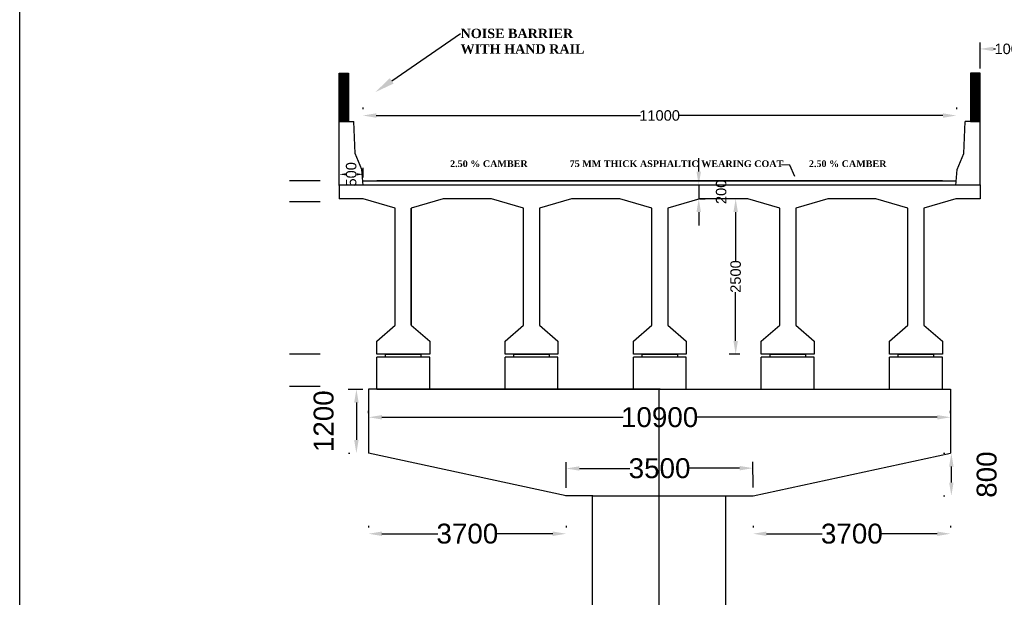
# Model space of a CAD drawing. Header units: inches. Extents: x -7742690772 to -3865980171, y -13316213144 to -6657882739.
# Tile 8 of 23: x -3867269367 to -3867232490, y -6658133074 to -6658111425. Entities that reach past the tile are written whole.
import ezdxf
from ezdxf import colors
from ezdxf.entities.mleader import LeaderData, LeaderLine
from ezdxf.math import Vec2, Vec3

# ---------------------------------------------------------------- set-up
doc = ezdxf.new("R2010")
doc.units = ezdxf.units.IN
doc.header["$MEASUREMENT"] = 0
doc.header["$PDMODE"] = 2
doc.header["$PDSIZE"] = 5
for name, color, linetype in [('prop', 7, 'Continuous'), ('TEX', 6, 'Continuous'), ('TEXT', 7, 'Continuous')]:
    doc.layers.add(name, color=color, linetype=linetype)
doc.styles.add('dim', font='arial.ttf')
doc.styles.get("Standard").update_dxf_attribs({"font": 'timesbd.ttf', "height": 5})
doc.dimstyles.new('ISO-25', dxfattribs={"dimtxt": 200, "dimasz": 150, "dimexe": 240, "dimexo": 300, "dimgap": 0.02, "dimtad": 0, "dimdec": 0, "dimdsep": 46, "dimtxsty": 'Standard', "dimcen": 150, "dimclrd": 1, "dimclre": 1, "dimclrt": 1, "dimadec": 0, "dimazin": 0, "dimtfac": 1, "dimtdec": 0, "dimtmove": 2, "dimatfit": 3, "dimfxl": 240, "dimarcsym": 0})

# ---------------------------------------------------------------- blocks, each defined once
blk = doc.blocks.new('*D200')
at = {"layer": 'Defpoints', "color": 0, "ltscale": 20, "transparency": 16777216}
for p in [(-3867256514.096066, -6658115017.615386), (-3867234286.661213, -6658115017.615386), (-3867234286.661213, -6658115017.615386)]:
    blk.add_point(p, dxfattribs=at)
at = {"layer": 'TEX', "color": 0, "lineweight": -2, "ltscale": 20, "transparency": 16777216}
for p, q in [((-3867256514.096066, -6658114717.615386), (-3867256514.096066, -6658114777.615386)), ((-3867234286.661213, -6658114717.615386), (-3867234286.661213, -6658114777.615386)), ((-3867256014.096066, -6658115017.615386), (-3867246118.887043, -6658115017.615386)), ((-3867234786.661213, -6658115017.615386), (-3867244681.870235, -6658115017.615386))]:
    blk.add_line(p, q, dxfattribs=at)
at = {"layer": 'TEX', "color": 0, "ltscale": 20, "transparency": 16777216}
for points in [[(-3867256014.096066, -6658114934.282053), (-3867256014.096066, -6658115100.948719), (-3867256514.096066, -6658115017.615386)], [(-3867234786.661213, -6658114934.282053), (-3867234786.661213, -6658115100.948719), (-3867234286.661213, -6658115017.615386)]]:
    blk.add_solid(points, dxfattribs=at)
at = {"layer": 'TEX', "color": 0, "ltscale": 20, "transparency": 16777216, "insert": (-3867245400.378639, -6658115017.615386), "char_height": 392, "attachment_point": 5, "style": 'dim'}
blk.add_mtext('11000', dxfattribs=at)
blk = doc.blocks.new('*D201')
at = {"layer": 'Defpoints', "color": 0, "ltscale": 20, "transparency": 16777216}
for p in [(-3867256500.378641, -6658117221.417175), (-3867257400.378641, -6658117620.611299, 45780.89713), (-3867256500.378641, -6658117635.220416, 45780.89713)]:
    blk.add_point(p, dxfattribs=at)
at = {"layer": 'TEX', "color": 0, "lineweight": -2, "ltscale": 20, "transparency": 16777216}
for p, q in [((-3867257400.378641, -6658117320.611299), (-3867257400.378641, -6658116981.417175)), ((-3867256500.378641, -6658117335.220416), (-3867256500.378641, -6658116981.417175)), ((-3867257154.378641, -6658117221.417175), (-3867257150.543252, -6658117221.417175)), ((-3867256746.378641, -6658117221.417175), (-3867256750.21403, -6658117221.417175))]:
    blk.add_line(p, q, dxfattribs=at)
at = {"layer": 'TEX', "color": 0, "ltscale": 20, "transparency": 16777216}
for points in [[(-3867257154.378641, -6658117180.417175), (-3867257154.378641, -6658117262.417175), (-3867257400.378641, -6658117221.417175)], [(-3867256746.378641, -6658117180.417175), (-3867256746.378641, -6658117262.417175), (-3867256500.378641, -6658117221.417175)]]:
    blk.add_solid(points, dxfattribs=at)
at = {"layer": 'TEX', "color": 0, "ltscale": 20, "transparency": 16777216, "insert": (-3867256950.378641, -6658117221.417175), "char_height": 392, "attachment_point": 5, "rotation": 90, "style": 'dim'}
blk.add_mtext('500', dxfattribs=at)
blk = doc.blocks.new('*D207')
at = {"layer": 'Defpoints', "color": 0, "ltscale": 20, "transparency": 16777216}
for p in [(-3867231400.378609, -6658112521.582232), (-3867233400.378673, -6658113549.431955), (-3867231400.378609, -6658113549.431955)]:
    blk.add_point(p, dxfattribs=at)
at = {"layer": 'TEX', "color": 0, "lineweight": -2, "ltscale": 20, "transparency": 16777216}
for p, q in [((-3867233400.378673, -6658113249.431955), (-3867233400.378673, -6658112281.582232)), ((-3867231400.378609, -6658113249.431955), (-3867231400.378609, -6658112281.582232)), ((-3867232900.378673, -6658112521.582232), (-3867232814.324971, -6658112521.582232)), ((-3867231900.378609, -6658112521.582232), (-3867231986.432311, -6658112521.582232))]:
    blk.add_line(p, q, dxfattribs=at)
at = {"layer": 'TEX', "color": 0, "ltscale": 20, "transparency": 16777216}
for points in [[(-3867232900.378673, -6658112438.248899), (-3867232900.378673, -6658112604.915565), (-3867233400.378673, -6658112521.582232)], [(-3867231900.378609, -6658112438.248899), (-3867231900.378609, -6658112604.915565), (-3867231400.378609, -6658112521.582232)]]:
    blk.add_solid(points, dxfattribs=at)
at = {"layer": 'TEX', "color": 0, "ltscale": 20, "transparency": 16777216, "insert": (-3867232400.378641, -6658112521.582232), "char_height": 392, "attachment_point": 5, "style": 'dim'}
blk.add_mtext('100', dxfattribs=at)
blk = doc.blocks.new('*D208')
at = {"layer": 'Defpoints', "color": 0, "ltscale": 20, "transparency": 16777216}
for p in [(-3867244194.322948, -6658117620.611294, 45780.89713), (-3867244194.322948, -6658118135.220408, 45780.89713), (-3867243934.42656, -6658118135.220408)]:
    blk.add_point(p, dxfattribs=at)
at = {"layer": 'TEX', "color": 0, "lineweight": -2, "ltscale": 20, "transparency": 16777216}
for p, q in [((-3867243934.42656, -6658117120.611294), (-3867243934.42656, -6658116620.611294)), ((-3867243934.42656, -6658117620.611294), (-3867243934.42656, -6658118135.220408)), ((-3867243894.322948, -6658117620.611294), (-3867243694.42656, -6658117620.611294)), ((-3867243894.322948, -6658118135.220408), (-3867243694.42656, -6658118135.220408)), ((-3867243934.42656, -6658118635.220408), (-3867243934.42656, -6658119135.220408))]:
    blk.add_line(p, q, dxfattribs=at)
at = {"layer": 'TEX', "color": 0, "ltscale": 20, "transparency": 16777216}
for points in [[(-3867244017.759893, -6658117120.611294), (-3867243851.093226, -6658117120.611294), (-3867243934.42656, -6658117620.611294)], [(-3867244017.759893, -6658118635.220408), (-3867243851.093226, -6658118635.220408), (-3867243934.42656, -6658118135.220408)]]:
    blk.add_solid(points, dxfattribs=at)
at = {"layer": 'TEX', "color": 0, "ltscale": 20, "transparency": 16777216, "insert": (-3867243093.962728, -6658117877.915848), "char_height": 392, "attachment_point": 5, "rotation": 90, "style": 'dim'}
blk.add_mtext('200', dxfattribs=at)
blk = doc.blocks.new('*D209')
at = {"layer": 'Defpoints', "color": 0, "ltscale": 20, "transparency": 16777216}
for p in [(-3867242097.650523, -6658118138.296165), (-3867242551.534702, -6658123965.011604), (-3867242097.650523, -6658123965.011604)]:
    blk.add_point(p, dxfattribs=at)
at = {"layer": 'TEX', "color": 0, "lineweight": -2, "ltscale": 20, "transparency": 16777216}
for p, q in [((-3867242397.650523, -6658118138.296165), (-3867242791.534702, -6658118138.296165)), ((-3867242551.534702, -6658118638.296165), (-3867242551.534702, -6658120463.633884)), ((-3867242551.534702, -6658123465.011604), (-3867242551.534702, -6658121639.673885)), ((-3867242397.650523, -6658123965.011604), (-3867242791.534702, -6658123965.011604))]:
    blk.add_line(p, q, dxfattribs=at)
at = {"layer": 'TEX', "color": 0, "ltscale": 20, "transparency": 16777216}
for points in [[(-3867242634.868035, -6658118638.296165), (-3867242468.201368, -6658118638.296165), (-3867242551.534702, -6658118138.296165)], [(-3867242634.868035, -6658123465.011604), (-3867242468.201368, -6658123465.011604), (-3867242551.534702, -6658123965.011604)]]:
    blk.add_solid(points, dxfattribs=at)
at = {"layer": 'TEX', "color": 0, "ltscale": 20, "transparency": 16777216, "insert": (-3867242551.534703, -6658121051.653882), "char_height": 392, "attachment_point": 5, "rotation": 90, "style": 'dim'}
blk.add_mtext('2500', dxfattribs=at)
blk = doc.blocks.new('*D235')
at = {"layer": 'Defpoints', "color": 0, "ltscale": 20, "transparency": 16777216}
for p in [(-3867257359.535151, -6658125274.451601, 45780.89713), (-3867256755.991236, -6658127674.451601), (-3867256755.99122, -6658127674.451601, 45780.89713)]:
    blk.add_point(p, dxfattribs=at)
at = {"layer": 'TEX', "color": 0, "lineweight": -2, "ltscale": 20, "transparency": 16777216}
for p, q in [((-3867257059.535151, -6658125274.451601), (-3867256515.991236, -6658125274.451601)), ((-3867256755.991236, -6658125774.451601), (-3867256755.991236, -6658127174.451601)), ((-3867257055.99122, -6658127674.451601), (-3867256995.991236, -6658127674.451601))]:
    blk.add_line(p, q, dxfattribs=at)
at = {"layer": 'TEX', "color": 0, "ltscale": 20, "transparency": 16777216}
for points in [[(-3867256839.32457, -6658125774.451601), (-3867256672.657903, -6658125774.451601), (-3867256755.991236, -6658125274.451601)], [(-3867256839.32457, -6658127174.451601), (-3867256672.657903, -6658127174.451601), (-3867256755.991236, -6658127674.451601)]]:
    blk.add_solid(points, dxfattribs=at)
at = {"layer": 'TEX', "color": 0, "ltscale": 20, "transparency": 16777216, "insert": (-3867257980.522929, -6658126474.451597), "char_height": 392, "attachment_point": 5, "rotation": 90, "style": 'dim'}
blk.add_mtext('{\\H1.9x;1200}', dxfattribs=at)
blk = doc.blocks.new('*D236')
at = {"layer": 'Defpoints', "color": 0, "ltscale": 20, "transparency": 16777216}
for p in [(-3867234473.334297, -6658127674.4516), (-3867234473.33428, -6658127674.4516, 45780.89713), (-3867234473.33428, -6658129274.451604)]:
    blk.add_point(p, dxfattribs=at)
at = {"layer": 'TEX', "color": 0, "lineweight": -2, "ltscale": 20, "transparency": 16777216}
for p, q in [((-3867234773.33428, -6658127674.4516), (-3867234713.334297, -6658127674.4516)), ((-3867234473.334297, -6658128774.451604), (-3867234473.334297, -6658128174.4516)), ((-3867234773.33428, -6658129274.451604), (-3867234713.334297, -6658129274.451604))]:
    blk.add_line(p, q, dxfattribs=at)
at = {"layer": 'TEX', "color": 0, "ltscale": 20, "transparency": 16777216}
for points in [[(-3867234556.667631, -6658128174.4516), (-3867234390.000964, -6658128174.4516), (-3867234473.334297, -6658127674.4516)], [(-3867234556.667631, -6658128774.451604), (-3867234390.000964, -6658128774.451604), (-3867234473.334297, -6658129274.451604)]]:
    blk.add_solid(points, dxfattribs=at)
at = {"layer": 'TEX', "color": 0, "ltscale": 20, "transparency": 16777216, "insert": (-3867233147.225433, -6658128474.451599), "char_height": 744.8, "attachment_point": 5, "rotation": 90, "style": 'dim'}
blk.add_mtext('800', dxfattribs=at)
blk = doc.blocks.new('*D237')
at = {"layer": 'Defpoints', "color": 0, "ltscale": 20, "transparency": 16777216}
for p in [(-3867241902.175814, -6658128232.799025), (-3867248900.242813, -6658129268.113633, 45780.89713), (-3867241900.25517, -6658129254.960641, 45780.89713)]:
    blk.add_point(p, dxfattribs=at)
at = {"layer": 'TEX', "color": 0, "lineweight": -2, "ltscale": 20, "transparency": 16777216}
for p, q in [((-3867248900.806512, -6658128968.114162), (-3867248902.614417, -6658128005.952441)), ((-3867241900.81887, -6658128954.96117), (-3867241902.626774, -6658127992.799448)), ((-3867248402.16434, -6658128245.012518), (-3867246512.783037, -6658128241.462366)), ((-3867242402.174932, -6658128233.738524), (-3867244291.556235, -6658128237.288676))]:
    blk.add_line(p, q, dxfattribs=at)
at = {"layer": 'TEX', "color": 0, "ltscale": 20, "transparency": 16777216}
for points in [[(-3867248402.320922, -6658128161.679332), (-3867248402.007756, -6658128328.345703), (-3867248902.163457, -6658128245.952018)], [(-3867242402.331514, -6658128150.405338), (-3867242402.018348, -6658128317.07171), (-3867241902.175814, -6658128232.799025)]]:
    blk.add_solid(points, dxfattribs=at)
at = {"layer": 'TEX', "color": 0, "ltscale": 20, "transparency": 16777216, "insert": (-3867245402.169636, -6658128239.375521), "char_height": 744.8, "attachment_point": 5, "rotation": 0.1076587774, "style": 'dim'}
blk.add_mtext('3500', dxfattribs=at)
blk = doc.blocks.new('*D238')
at = {"layer": 'Defpoints', "color": 0, "ltscale": 20, "transparency": 16777216}
for p in [(-3867256300.281658, -6658130691.40914), (-3867248900.242813, -6658130691.40914), (-3867248900.242813, -6658130691.40914)]:
    blk.add_point(p, dxfattribs=at)
at = {"layer": 'TEX', "color": 0, "lineweight": -2, "ltscale": 20, "transparency": 16777216}
for p, q in [((-3867256300.281658, -6658130391.40914), (-3867256300.281658, -6658130451.40914)), ((-3867255800.281658, -6658130691.40914), (-3867253710.877597, -6658130691.40914)), ((-3867249400.242813, -6658130691.40914), (-3867251489.646873, -6658130691.40914)), ((-3867248900.242813, -6658130391.40914), (-3867248900.242813, -6658130451.40914))]:
    blk.add_line(p, q, dxfattribs=at)
at = {"layer": 'TEX', "color": 0, "ltscale": 20, "transparency": 16777216}
for points in [[(-3867255800.281658, -6658130608.075807), (-3867255800.281658, -6658130774.742473), (-3867256300.281658, -6658130691.40914)], [(-3867249400.242813, -6658130608.075807), (-3867249400.242813, -6658130774.742473), (-3867248900.242813, -6658130691.40914)]]:
    blk.add_solid(points, dxfattribs=at)
at = {"layer": 'TEX', "color": 0, "ltscale": 20, "transparency": 16777216, "insert": (-3867252600.262235, -6658130691.40914), "char_height": 744.8, "attachment_point": 5, "style": 'dim'}
blk.add_mtext('3700', dxfattribs=at)
blk = doc.blocks.new('*D239')
at = {"layer": 'Defpoints', "color": 0, "ltscale": 20, "transparency": 16777216}
for p in [(-3867256300.281658, -6658126474.45159, 45780.89713), (-3867234500.192054, -6658126326.28368), (-3867234500.192054, -6658126474.451603, 45780.89713)]:
    blk.add_point(p, dxfattribs=at)
at = {"layer": 'TEX', "color": 0, "lineweight": -2, "ltscale": 20, "transparency": 16777216}
for p, q in [((-3867256300.281658, -6658126174.45159), (-3867256300.281658, -6658126086.28368)), ((-3867234500.192054, -6658126174.451603), (-3867234500.192054, -6658126086.28368)), ((-3867255800.281658, -6658126326.28368), (-3867246765.384823, -6658126326.28368)), ((-3867235000.192054, -6658126326.28368), (-3867244035.088889, -6658126326.28368))]:
    blk.add_line(p, q, dxfattribs=at)
at = {"layer": 'TEX', "color": 0, "ltscale": 20, "transparency": 16777216}
for points in [[(-3867255800.281658, -6658126242.950347), (-3867255800.281658, -6658126409.617013), (-3867256300.281658, -6658126326.28368)], [(-3867235000.192054, -6658126242.950347), (-3867235000.192054, -6658126409.617013), (-3867234500.192054, -6658126326.28368)]]:
    blk.add_solid(points, dxfattribs=at)
at = {"layer": 'TEX', "color": 0, "ltscale": 20, "transparency": 16777216, "insert": (-3867245400.236856, -6658126326.28368), "char_height": 744.8, "attachment_point": 5, "style": 'dim'}
blk.add_mtext('10900', dxfattribs=at)
blk = doc.blocks.new('*D240')
at = {"layer": 'Defpoints', "color": 0, "ltscale": 20, "transparency": 16777216}
for p in [(-3867241900.230903, -6658130691.40914), (-3867241900.230903, -6658130691.40914), (-3867234500.192058, -6658130691.40914)]:
    blk.add_point(p, dxfattribs=at)
at = {"layer": 'TEX', "color": 0, "lineweight": -2, "ltscale": 20, "transparency": 16777216}
for p, q in [((-3867241900.230903, -6658130391.40914), (-3867241900.230903, -6658130451.40914)), ((-3867241400.230903, -6658130691.40914), (-3867239310.826842, -6658130691.40914)), ((-3867235000.192058, -6658130691.40914), (-3867237089.596119, -6658130691.40914)), ((-3867234500.192058, -6658130391.40914), (-3867234500.192058, -6658130451.40914))]:
    blk.add_line(p, q, dxfattribs=at)
at = {"layer": 'TEX', "color": 0, "ltscale": 20, "transparency": 16777216}
for points in [[(-3867241400.230903, -6658130608.075807), (-3867241400.230903, -6658130774.742473), (-3867241900.230903, -6658130691.40914)], [(-3867235000.192058, -6658130608.075807), (-3867235000.192058, -6658130774.742473), (-3867234500.192058, -6658130691.40914)]]:
    blk.add_solid(points, dxfattribs=at)
at = {"layer": 'TEX', "color": 0, "ltscale": 20, "transparency": 16777216, "insert": (-3867238200.211481, -6658130691.40914), "char_height": 744.8, "attachment_point": 5, "style": 'dim'}
blk.add_mtext('3700', dxfattribs=at)

msp = doc.modelspace()

# ---------------------------------------------------------------- hatches: boundary and pattern name
at = {"ltscale": 20}
h = msp.add_hatch(dxfattribs=at)
h.set_pattern_fill('ANSI31', scale=200, style=0)
h.set_pattern_definition([(45, (-3867257400.379, -6658115228.7), (-17.67767, 17.67767), [])])
h.paths.add_polyline_path([(-3867257050.378612, -6658115228.700019), (-3867257400.378612, -6658115228.700019), (-3867257400.37861, -6658113428.700019), (-3867257050.37861, -6658113428.700019)])
h = msp.add_hatch(dxfattribs=at)
h.set_pattern_fill('ANSI31', scale=200, style=0)
h.set_pattern_definition([(45, (-3867255400.379, -6658115228.7), (-17.67767, 17.67767), [])])
h.paths.add_polyline_path([(-3867233750.378671, -6658115228.700017), (-3867233400.378671, -6658115228.700017), (-3867233400.378673, -6658113428.700017), (-3867233750.378673, -6658113428.700017)])

# ---------------------------------------------------------------- linework, layer by layer
at = {"color": 7, "ltscale": 20}
for p, q in [((-3867257400.378641, -6658117635.220405, 45780.89713), (-3867257400.378612, -6658115235.220405, 45780.89713)), ((-3867257400.378612, -6658115235.220405, 45780.89713), (-3867256850.378612, -6658115235.220412, 45780.89713)), ((-3867256800.378627, -6658116435.220412, 45780.89713), (-3867256850.378612, -6658115235.220412, 45780.89713)), ((-3867234000.378655, -6658116435.22041, 45780.89713), (-3867233950.378671, -6658115235.22041, 45780.89713)), ((-3867233400.378671, -6658115235.220403, 45780.89713), (-3867233950.378671, -6658115235.22041, 45780.89713)), ((-3867233400.378641, -6658117635.220403, 45780.89713), (-3867233400.378671, -6658115235.220403, 45780.89713)), ((-3867256550.378634, -6658117035.220414, 45780.89713), (-3867256800.378627, -6658116435.220412, 45780.89713)), ((-3867234250.378648, -6658117035.220412, 45780.89713), (-3867234000.378655, -6658116435.22041, 45780.89713)), ((-3867256500.378641, -6658117635.220416, 45780.89713), (-3867256550.378634, -6658117035.220414, 45780.89713)), ((-3867234300.378641, -6658117635.220414, 45780.89713), (-3867234250.378648, -6658117035.220412, 45780.89713)), ((-3867258111.475594, -6658117470.611299, 45780.89713), (-3867259257.879518, -6658117470.611299, 45780.89713)), ((-3867257400.378641, -6658117620.6113, 45780.89713), (-3867233400.378641, -6658117620.611252, 45780.89713)), ((-3867257400.378641, -6658117620.611299, 45780.89713), (-3867257400.37864, -6658118135.220405, 45780.89713)), ((-3867256514.096066, -6658117470.611299, 45780.89713), (-3867234286.661213, -6658117470.611252, 45780.89713)), ((-3867233400.378641, -6658117620.611253, 45780.89713), (-3867233400.37864, -6658118135.220405, 45780.89713)), ((-3867256500.236858, -6658118135.220405, 45780.89713), (-3867257400.37864, -6658118135.220405, 45780.89713)), ((-3867251700.236868, -6658118135.220405, 45780.89713), (-3867253500.236858, -6658118135.220405, 45780.89713)), ((-3867246890.236858, -6658118135.220405, 45780.89713), (-3867248700.236849, -6658118135.220405, 45780.89713)), ((-3867242100.236868, -6658118135.220405, 45780.89713), (-3867243890.236858, -6658118135.220405, 45780.89713)), ((-3867237300.236868, -6658118135.220405, 45780.89713), (-3867239100.236849, -6658118135.220405, 45780.89713)), ((-3867233400.37864, -6658118135.220405, 45780.89713), (-3867234300.236849, -6658118135.220405, 45780.89713)), ((-3867258111.475593, -6658118249.114774, 45780.89713), (-3867259257.879519, -6658118249.114775, 45780.89713)), ((-3867258111.475594, -6658123965.011595, 45780.89713), (-3867259257.879518, -6658123965.011594, 45780.89713)), ((-3867258111.475594, -6658125168.851917, 45780.89713), (-3867259257.879518, -6658125168.851916, 45780.89713))]:
    msp.add_line(p, q, dxfattribs=at)
at = {"ltscale": 20}
for p, q in [((-3867234810.236859, -6658117470.611276, 45780.89713), (-3867255990.236859, -6658117470.611277, 45780.89713)), ((-3867254700.236859, -6658122870.611272, 45780.89713), (-3867254700.236859, -6658118495.220404, 45780.89713)), ((-3867256300.281658, -6658125274.451599, 45780.89713), (-3867256300.281658, -6658127674.451581, 45780.89713)), ((-3867255990.236858, -6658125274.451597, 45780.89713), (-3867234810.236858, -6658125274.4516, 45780.89713)), ((-3867245427.184237, -6658125274.451597, 45780.89713), (-3867245427.184237, -6658144209.314577, 45780.89713)), ((-3867234500.192053, -6658125274.451612, 45780.89713), (-3867234500.192056, -6658127674.451593, 45780.89713)), ((-3867247927.184237, -6658129267.994366, 45780.89713), (-3867248927.184237, -6658129267.994366, 45780.89713)), ((-3867247900.236858, -6658129267.994368, 45780.89713), (-3867248900.236858, -6658129267.994368, 45780.89713)), ((-3867247927.184237, -6658129267.994366, 45780.89713), (-3867247927.184237, -6658144209.314576, 45780.89713)), ((-3867247927.184237, -6658129267.994366, 45780.89713), (-3867242927.184236, -6658129267.994366, 45780.89713)), ((-3867247900.236858, -6658129267.994368, 45780.89713), (-3867242900.236858, -6658129267.994368, 45780.89713)), ((-3867242927.184237, -6658129267.994366, 45780.89713), (-3867242927.184237, -6658144209.314577, 45780.89713)), ((-3867242927.184236, -6658129267.994369, 45780.89713), (-3867241927.184236, -6658129267.99437, 45780.89713)), ((-3867242900.236858, -6658129267.99437, 45780.89713), (-3867241900.236858, -6658129267.994371, 45780.89713))]:
    msp.add_line(p, q, dxfattribs=at)
at = {"color": 1, "linetype": 'Continuous', "ltscale": 0.05}
for p, q in [((-3867255990.236858, -6658125274.451597, 45780.89713), (-3867255990.236858, -6658124070.611273, 45780.89713)), ((-3867251190.236858, -6658125274.4516, 45780.89713), (-3867251190.236858, -6658124070.611276, 45780.89713)), ((-3867246380.236858, -6658125274.451597, 45780.89713), (-3867246380.236858, -6658124070.611273, 45780.89713)), ((-3867241590.236858, -6658125274.4516, 45780.89713), (-3867241590.236858, -6658124070.611276, 45780.89713)), ((-3867236790.236858, -6658125274.4516, 45780.89713), (-3867236790.236858, -6658124070.611276, 45780.89713))]:
    msp.add_line(p, q, dxfattribs=at)
at = {"color": 1}
for p, q in [((-3867254010.236858, -6658124070.611273, 45780.89713), (-3867255990.236858, -6658124070.611273, 45780.89713)), ((-3867255660.236858, -6658123965.011595, 45780.89713), (-3867254340.236858, -6658123965.011595, 45780.89713)), ((-3867254340.236858, -6658123965.011595, 45780.89713), (-3867254340.236858, -6658124070.611273, 45780.89713)), ((-3867254010.236858, -6658125274.451597, 45780.89713), (-3867254010.236858, -6658124070.611273, 45780.89713)), ((-3867249210.236858, -6658124070.611276, 45780.89713), (-3867251190.236858, -6658124070.611276, 45780.89713)), ((-3867250860.236858, -6658123965.011598, 45780.89713), (-3867249540.236858, -6658123965.011598, 45780.89713)), ((-3867249540.236858, -6658123965.011598, 45780.89713), (-3867249540.236858, -6658124070.611276, 45780.89713)), ((-3867249210.236858, -6658125274.4516, 45780.89713), (-3867249210.236858, -6658124070.611276, 45780.89713)), ((-3867244400.236858, -6658124070.611273, 45780.89713), (-3867246380.236858, -6658124070.611273, 45780.89713)), ((-3867246050.236858, -6658123965.011595, 45780.89713), (-3867244730.236858, -6658123965.011595, 45780.89713)), ((-3867244730.236858, -6658123965.011595, 45780.89713), (-3867244730.236858, -6658124070.611273, 45780.89713)), ((-3867244400.236858, -6658125274.451597, 45780.89713), (-3867244400.236858, -6658124070.611273, 45780.89713)), ((-3867239610.236858, -6658124070.611276, 45780.89713), (-3867241590.236858, -6658124070.611276, 45780.89713)), ((-3867241260.236858, -6658123965.011598, 45780.89713), (-3867239940.236858, -6658123965.011598, 45780.89713)), ((-3867239940.236858, -6658123965.011598, 45780.89713), (-3867239940.236858, -6658124070.611276, 45780.89713)), ((-3867239610.236858, -6658125274.4516, 45780.89713), (-3867239610.236858, -6658124070.611276, 45780.89713)), ((-3867234810.236858, -6658124070.611276, 45780.89713), (-3867236790.236858, -6658124070.611276, 45780.89713)), ((-3867236460.236858, -6658123965.011598, 45780.89713), (-3867235140.236858, -6658123965.011598, 45780.89713)), ((-3867235140.236858, -6658123965.011598, 45780.89713), (-3867235140.236858, -6658124070.611276, 45780.89713)), ((-3867234810.236858, -6658125274.4516, 45780.89713), (-3867234810.236858, -6658124070.611276, 45780.89713))]:
    msp.add_line(p, q, dxfattribs=at)
at = {"ltscale": 20}
msp.add_lwpolyline([(-3867269366.672482, -6658057300.890121), (-3867057069.576999, -6658057300.890121), (-3867057069.576999, -6658179970.008903), (-3867269366.672482, -6658179970.008903)], close=True, dxfattribs=at)
at = {"color": 7, "ltscale": 20, "elevation": 45780.89713}
for points in [[(-3867257400.37861, -6658113435.220405), (-3867257050.37861, -6658113435.220405), (-3867257050.378612, -6658115235.220405), (-3867257400.378612, -6658115235.220405)], [(-3867233400.378673, -6658113435.220403), (-3867233750.378673, -6658113435.220403), (-3867233750.378671, -6658115235.220403), (-3867233400.378671, -6658115235.220403)]]:
    msp.add_lwpolyline(points, close=True, dxfattribs=at)
at = {"ltscale": 20}
for points in [[(-3867250384.74296, -6658117139.979256, 0, 0, 0), (-3867252810.49687, -6658117139.979256, 100, 0, 0), (-3867253257.627558, -6658117139.979256, 0, 0, 0)], [(-3867239903.743902, -6658117139.979256, 0, 0, 0), (-3867237477.989993, -6658117139.979256, 100, 0, 0), (-3867237030.859304, -6658117139.979256, 0, 0, 0)]]:
    msp.add_lwpolyline(points, format="xyseb", dxfattribs=at)
at = {"ltscale": 20, "elevation": 45780.89713}
for points in [[(-3867253500.236858, -6658118135.220405), (-3867254700.236858, -6658118495.220405), (-3867254700.236858, -6658122870.611273), (-3867254010.236858, -6658123470.611273), (-3867254010.236858, -6658123965.011596), (-3867254340.236858, -6658123965.011595), (-3867255660.236858, -6658123965.011595), (-3867255990.236859, -6658123965.011596), (-3867255990.236858, -6658123470.611273), (-3867255300.236858, -6658122870.611273), (-3867255300.236858, -6658118495.220405), (-3867256500.236858, -6658118135.220405)], [(-3867248700.236858, -6658118135.220407), (-3867249900.236858, -6658118495.220407), (-3867249900.236858, -6658122870.611276), (-3867249210.236858, -6658123470.611276), (-3867249210.236858, -6658123965.011599), (-3867249540.236858, -6658123965.011598), (-3867250860.236858, -6658123965.011598), (-3867251190.236859, -6658123965.011599), (-3867251190.236858, -6658123470.611276), (-3867250500.236858, -6658122870.611276), (-3867250500.236858, -6658118495.220407), (-3867251700.236858, -6658118135.220407)], [(-3867243890.236858, -6658118135.220405), (-3867245090.236858, -6658118495.220405), (-3867245090.236858, -6658122870.611273), (-3867244400.236858, -6658123470.611273), (-3867244400.236858, -6658123965.011596), (-3867244730.236858, -6658123965.011595), (-3867246050.236858, -6658123965.011595), (-3867246380.236859, -6658123965.011596), (-3867246380.236858, -6658123470.611273), (-3867245690.236858, -6658122870.611273), (-3867245690.236858, -6658118495.220405), (-3867246890.236858, -6658118135.220405)], [(-3867239100.236858, -6658118135.220407), (-3867240300.236858, -6658118495.220407), (-3867240300.236858, -6658122870.611276), (-3867239610.236858, -6658123470.611276), (-3867239610.236858, -6658123965.011599), (-3867239940.236858, -6658123965.011598), (-3867241260.236858, -6658123965.011598), (-3867241590.236859, -6658123965.011599), (-3867241590.236858, -6658123470.611276), (-3867240900.236858, -6658122870.611276), (-3867240900.236858, -6658118495.220407), (-3867242100.236858, -6658118135.220407)], [(-3867234300.236858, -6658118135.220407), (-3867235500.236858, -6658118495.220407), (-3867235500.236858, -6658122870.611276), (-3867234810.236858, -6658123470.611276), (-3867234810.236858, -6658123965.011599), (-3867235140.236858, -6658123965.011598), (-3867236460.236858, -6658123965.011598), (-3867236790.236859, -6658123965.011599), (-3867236790.236858, -6658123470.611276), (-3867236100.236858, -6658122870.611276), (-3867236100.236858, -6658118495.220407), (-3867237300.236858, -6658118135.220407)]]:
    msp.add_lwpolyline(points, dxfattribs=at)
at = {"layer": 'prop', "color": 1, "lineweight": 25}
for p, q in [((-3867255660.236858, -6658124070.611273, 45780.89713), (-3867255660.236858, -6658123965.011595, 45780.89713)), ((-3867250860.236858, -6658124070.611276, 45780.89713), (-3867250860.236858, -6658123965.011598, 45780.89713)), ((-3867246050.236858, -6658124070.611273, 45780.89713), (-3867246050.236858, -6658123965.011595, 45780.89713)), ((-3867241260.236858, -6658124070.611276, 45780.89713), (-3867241260.236858, -6658123965.011598, 45780.89713)), ((-3867236460.236858, -6658124070.611276, 45780.89713), (-3867236460.236858, -6658123965.011598, 45780.89713))]:
    msp.add_line(p, q, dxfattribs=at)
at = {"layer": 'TEX', "color": 0, "ltscale": 20}
for p, q in [((-3867245373.379074, -6658125274.451599, 45780.89713), (-3867256300.281658, -6658125274.451599, 45780.89713)), ((-3867245400.281658, -6658125274.451599, 45780.89713), (-3867234500.236858, -6658125274.451595, 45780.89713)), ((-3867245373.379076, -6658125274.451599, 45780.89713), (-3867245373.423872, -6658125274.451601, 45780.89713)), ((-3867245373.379076, -6658125274.451599, 45780.89713), (-3867245373.33428, -6658125274.451601, 45780.89713)), ((-3867248900.236858, -6658129267.994368, 45780.89713), (-3867256300.281573, -6658127674.451599, 45780.89713)), ((-3867241900.236857, -6658129267.994371, 45780.89713), (-3867234500.192141, -6658127674.451612, 45780.89713))]:
    msp.add_line(p, q, dxfattribs=at)

# ---------------------------------------------------------------- texts
at = {"layer": 'TEXT', "color": 7}
for s, rotation, p in [('2.50 %%% CAMBER', 359.9999993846, (-3867253247.286171, -6658116948.486554, 45780.89713)), ('75 MM THICK ASPHALTIC WEARING COAT', 0.0000006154, (-3867248769.703859, -6658116948.486535, 91561.794261)), ('2.50 %%% CAMBER', 0.0000006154, (-3867239809.165768, -6658116948.486584, 45780.89713))]:
    msp.add_text(s, height=250, rotation=rotation, dxfattribs=at).set_placement(p)

# ---------------------------------------------------------------- dimensions: what is measured, and where the dimension line sits
at = {"layer": 'TEX', "color": 0, "ltscale": 20}
for base, p1, p2, text, picture, middle in [((-3867231400.378609, -6658112521.582232), (-3867233400.378673, -6658113549.431955), (-3867231400.378609, -6658113549.431955), '100', '*D207', (-3867232400.378641, -6658112521.582232)), ((-3867234286.661213, -6658115017.615386), (-3867256514.096066, -6658115017.615386), (-3867234286.661213, -6658115017.615386), '11000', '*D200', (-3867245400.378639, -6658115017.615386))]:
    dim = msp.add_linear_dim(base=base, p1=p1, p2=p2, text=text, dimstyle='ISO-25', override={"dimtxt": 392, "dimasz": 500, "dimlfac": 0.5, "dimtxsty": 'dim', "dimclrd": 0, "dimclre": 0, "dimclrt": 0}, dxfattribs=at)
    dim.commit()
    dim.dimension.update_dxf_attribs({"geometry": picture, "text_midpoint": middle})
for base, p1, p2, text, picture, middle in [((-3867243934.42656, -6658118135.220408), (-3867244194.322946, -6658117620.61129, 45780.89713), (-3867244194.322946, -6658118135.220405, 45780.89713), '200', '*D208', (-3867243093.962728, -6658117877.915848)), ((-3867242551.534702, -6658123965.011604), (-3867242097.650521, -6658118138.296162), (-3867242097.650521, -6658123965.0116), '2500', '*D209', (-3867242551.534703, -6658121051.653882))]:
    dim = msp.add_linear_dim(base=base, p1=p1, p2=p2, angle=90, text=text, dimstyle='ISO-25', override={"dimtxt": 392, "dimasz": 500, "dimlfac": 0.5, "dimtxsty": 'dim', "dimclrd": 0, "dimclre": 0, "dimclrt": 0}, dxfattribs=at)
    dim.commit()
    dim.dimension.update_dxf_attribs({"geometry": picture, "text_midpoint": middle})
dim = msp.add_linear_dim(base=(-3867256500.378641, -6658117221.417175), p1=(-3867257400.378641, -6658117620.611299, 45780.89713), p2=(-3867256500.378641, -6658117635.220416, 45780.89713), text='500', dimstyle='ISO-25', override={"dimtxt": 392, "dimasz": 246, "dimlfac": 0.5, "dimtxsty": 'dim', "dimclrd": 0, "dimclre": 0, "dimclrt": 0}, dxfattribs=at)
dim.commit()
dim.dimension.update_dxf_attribs({"geometry": '*D201', "text_midpoint": (-3867256950.378641, -6658117221.417175), "text_rotation": 90})
dim = msp.add_linear_dim(base=(-3867256755.991236, -6658127674.451601), p1=(-3867257359.535149, -6658125274.451597, 45780.89713), p2=(-3867256755.991218, -6658127674.451597, 45780.89713), angle=90, text='{\\H1.9x;1200}', dimstyle='ISO-25', override={"dimtxt": 392, "dimasz": 500, "dimlfac": 0.5, "dimtxsty": 'dim', "dimclrd": 0, "dimclre": 0, "dimclrt": 0}, dxfattribs=at)
dim.commit()
dim.dimension.update_dxf_attribs({"geometry": '*D235', "text_midpoint": (-3867257980.522929, -6658126474.451597), "dimtype": 160})
for base, p1, p2, picture, middle in [((-3867234500.192054, -6658126326.28368), (-3867256300.281658, -6658126474.45159, 45780.89713), (-3867234500.192054, -6658126474.451603, 45780.89713), '*D239', (-3867245400.236856, -6658126326.28368)), ((-3867248900.242813, -6658130691.40914), (-3867256300.281658, -6658130691.40914), (-3867248900.242813, -6658130691.40914), '*D238', (-3867252600.262235, -6658130691.40914))]:
    dim = msp.add_linear_dim(base=base, p1=p1, p2=p2, dimstyle='ISO-25', override={"dimtxt": 744.8, "dimasz": 500, "dimlfac": 0.5, "dimtxsty": 'dim', "dimclrd": 0, "dimclre": 0, "dimclrt": 0}, dxfattribs=at)
    dim.commit()
    dim.dimension.update_dxf_attribs({"geometry": picture, "text_midpoint": middle})
dim = msp.add_aligned_dim(p1=(-3867248900.242813, -6658129268.113633, 45780.89713), p2=(-3867241900.25517, -6658129254.96064, 45780.89713), distance=1022.16342, dimstyle='ISO-25', override={"dimtxt": 744.8, "dimasz": 500, "dimlfac": 0.5, "dimtxsty": 'dim', "dimclrd": 0, "dimclre": 0, "dimclrt": 0}, dxfattribs=at)
dim.commit()
dim.dimension.update_dxf_attribs({"geometry": '*D237', "text_midpoint": (-3867245402.169636, -6658128239.375521)})
dim = msp.add_linear_dim(base=(-3867234473.334297, -6658127674.4516), p1=(-3867234473.334278, -6658129274.4516), p2=(-3867234473.334278, -6658127674.451596, 45780.89713), angle=90, dimstyle='ISO-25', override={"dimtxt": 744.8, "dimasz": 500, "dimlfac": 0.5, "dimtxsty": 'dim', "dimclrd": 0, "dimclre": 0, "dimclrt": 0}, dxfattribs=at)
dim.commit()
dim.dimension.update_dxf_attribs({"geometry": '*D236', "text_midpoint": (-3867233147.225433, -6658128474.451599), "dimtype": 160})
dim = msp.add_linear_dim(base=(-3867241900.230903, -6658130691.40914), p1=(-3867234500.192058, -6658130691.40914), p2=(-3867241900.230903, -6658130691.40914), angle=180, dimstyle='ISO-25', override={"dimtxt": 744.8, "dimasz": 500, "dimlfac": 0.5, "dimtxsty": 'dim', "dimclrd": 0, "dimclre": 0, "dimclrt": 0}, dxfattribs=at)
dim.commit()
dim.dimension.update_dxf_attribs({"geometry": '*D240', "text_midpoint": (-3867238200.211481, -6658130691.40914)})

# ---------------------------------------------------------------- leaders
at = {"color": 0, "ltscale": 20}
ml = msp.add_multileader_mtext('Standard', dxfattribs=at)
ml.set_content('NOISE BARRIER WITH HAND RAIL')
ml.set_leader_properties()
ml.build(insert=Vec2(0, 0))
ml.multileader.update_dxf_attribs({"text_right_attachment_type": 6, "dogleg_length": 0.36, "arrow_head_size": 750})
ctx = ml.context
ctx.base_point, ctx.char_height, ctx.arrow_head_size, ctx.landing_gap_size, ctx.plane_origin = Vec3(-3867252854.413573, -6658111943.243883, 45780.89713), 350, 750, 0.09, Vec3(-3867256050.37861, -6658114143.243883, 45780.89713)
ctx.right_attachment = 6
notes = []
notes.append((ctx, [(0, (1, 1, 0), (-3867252854.773573, -6658111943.243883, 45780.89713), (1, 0), 0.36, [(0, [(-3867256050.37861, -6658114143.243883, 45780.89713)], 0, [])])]))
ctx.mtext.insert, ctx.mtext.width, ctx.mtext.flow_direction = Vec3(-3867252854.323573, -6658111764.324085, 45780.89713), 4883.36189459, 5
at = {"layer": 'TEX', "color": 7, "ltscale": 20}
msp.add_leader([(-3867240336.143339, -6658117307.154013, 45780.89713), (-3867240518.626059, -6658116872.723489, 45780.89713), (-3867240831.020597, -6658116865.990875, 45780.89713)], dimstyle='ISO-25', override={"dimgap": 0.02, "dimtad": 0, "dimclrd": 7}, dxfattribs=at)
for ctx, leaders in notes:
    for number, flags, end, landing, length, lines in leaders:
        leader = LeaderData()
        leader.index, (leader.has_last_leader_line, leader.has_dogleg_vector, leader.attachment_direction) = number, flags
        leader.last_leader_point, leader.dogleg_vector, leader.dogleg_length = Vec3(end), Vec3(landing), length
        for number, points, colour, breaks in lines:
            line = LeaderLine()
            line.index, line.vertices, line.color, line.breaks = number, Vec3.list(points), colors.encode_raw_color(colour), breaks
            leader.lines.append(line)
        ctx.leaders.append(leader)

doc.saveas('drawing.dxf')
